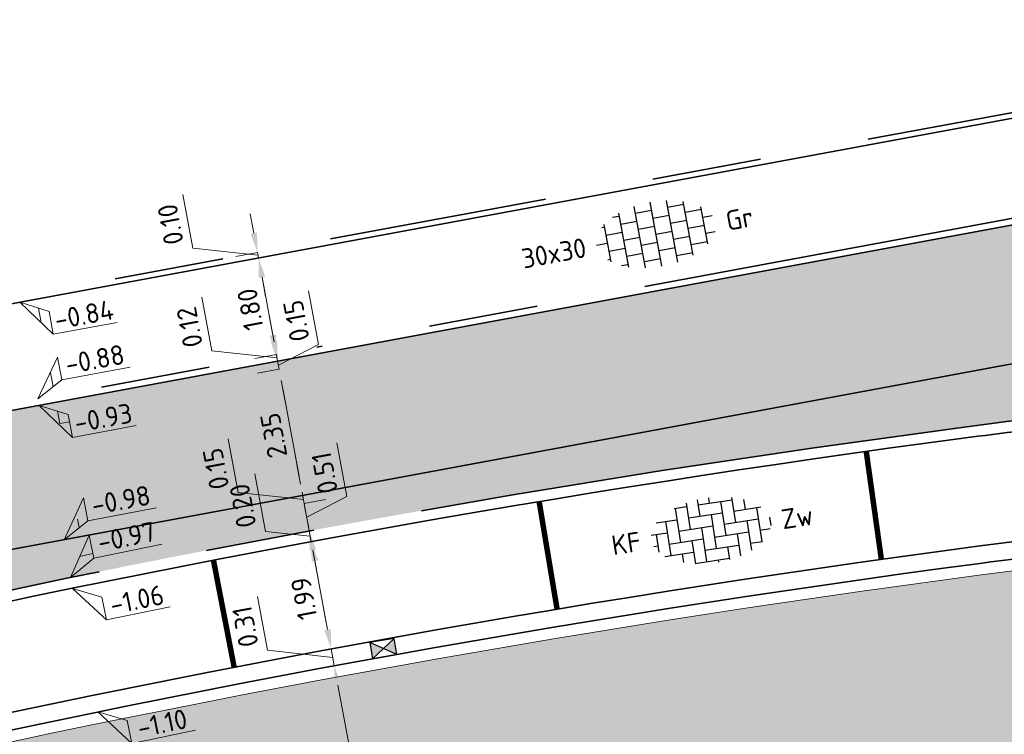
# Model space of a CAD drawing. Header units: metres. Extents: x 126075 to 126745, y 502461 to 502767.
# Tile 38 of 94: x 126642 to 126660, y 502559 to 502572. Entities that reach past the tile are written whole.
import ezdxf
from ezdxf.enums import TextEntityAlignment as Align

# ---------------------------------------------------------------- set-up
doc = ezdxf.new("R2010")
doc.units = ezdxf.units.M
doc.header["$PDSIZE"] = 1
for name, pattern in [('VH-OPSLUITBAND-SO', [10, 4, -2, 2, -2]), ('VH-RIJWIELPADBAND-SO', [20, 8, -2, 2, -2, 0, -2, 2, -2]), ('VH-TROTTOIRBAND_VARIANT01-SO', [20, 10, -2, 2, -2, 2, -2]), ('VW-21-21_STREEP', [0.42, 0.21, -0.21])]:
    doc.linetypes.add(name, pattern=pattern)
doc.layers.get('0').update_dxf_attribs({"linetype": 'CONTINUOUS'})
doc.layers.get('DEFPOINTS').update_dxf_attribs({"linetype": 'CONTINUOUS'})
for name, color, linetype, lineweight in [('N-WE-RI-HWA_KOLK-S-200', 154, 'CONTINUOUS', 25), ('N-WE-VH-GESLOTENVERHARDING_ASFALT-V', 253, 'CONTINUOUS', 18), ('N-WE-VH-GESLOTENVERHARDING_ASFALT_ROOD-V', 13, 'CONTINUOUS', 18), ('N-WE-VH-GOOT_BSS_ACHTERKANT-G', 170, 'CONTINUOUS', 35), ('N-WE-VH-GOOT_BSS_VOORKANT-G', 170, 'CONTINUOUS', 35), ('N-WE-VH-HALFVERHARDING_GRASBETONSTEEN-A-200', 132, 'CONTINUOUS', 18), ('N-WE-VH-KANTOPSLUITING_OPSLUITBAND_100X200-G', 150, 'VH-OPSLUITBAND-SO', 35), ('N-WE-VH-KANTOPSLUITING_TROTTOIRBAND_180X200_250-G', 210, 'VH-TROTTOIRBAND_VARIANT01-SO', 35), ('N-WE-VH-KANTOPSLUITING_VOORKANTBAND-G', 50, 'CONTINUOUS', 35), ('N-WE-VH-KANTVERHARDING_TEGEL-G', 60, 'CONTINUOUS', 18), ('N-WE-VH-OPENVERHARDING_BETONSTRAATSTEEN_KEIFORMAAT_ELLEBOOGVERBAND-S-200', 252, 'CONTINUOUS', 25), ('N-WE-VH-OPENVERHARDING_TEGEL_300X300_DUN_HALFSTEENS-S-200', 252, 'CONTINUOUS', 25), ('N-WE-VW-MARKERING_PARKEERVAK-G', 7, 'VW-21-21_STREEP', 35), ('N01-WE-VH-KANTOPSLUITING_RIJWIELPADBAND_40 120-G', 10, 'VH-RIJWIELPADBAND-SO', 35), ('X-XX-AL-HOOGTELABEL-S-200', 7, 'CONTINUOUS', 18), ('X-XX-AL-M', 7, 'CONTINUOUS', 18)]:
    doc.layers.add(name, color=color, linetype=linetype, lineweight=lineweight)
doc.styles.add('NLCS-ISO', font='NLCS-ISO.ttf')
doc.styles.add('NLCS-ISO-M200-T18', font='NLCS-ISO.ttf', dxfattribs={"height": 0.36})
doc.dimstyles.new('NLCS-M200-T18-PIJL_L2_H1', dxfattribs={"dimscale": 0.2, "dimtxt": 2.5, "dimasz": 1.8, "dimexe": 2, "dimexo": 2, "dimgap": 0.7, "dimtad": 1, "dimzin": 0, "dimdsep": 46, "dimtxsty": 'NLCS-ISO-M200-T18', "dimcen": 0, "dimdle": 2, "dimclrd": 256, "dimclre": 256, "dimclrt": 10, "dimadec": 1, "dimazin": 0, "dimtfac": 1, "dimtdec": 3, "dimtofl": 0, "dimtmove": 0, "dimatfit": 3, "dimfxl": 2, "dimfxlon": 1, "dimtfillclr": 256, "dimtolj": 1, "dimtzin": 0, "dimlwd": -1, "dimlwe": -1, "dimarcsym": 0})
pattern_1 = [(0, (0, 0), (0, 6.985), [5.08, -1.905]), (90, (0, 0), (-6.985, 4.277078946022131e-16), [5.08, -1.905])]

# ---------------------------------------------------------------- blocks, each defined once
blk = doc.blocks.new('SVH-BSS_KEIFORMAAT_ELLEBOOG-SO')
for p, q in [((-1.871609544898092, 2.805519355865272), (-1.871609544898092, 0.3855414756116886)), ((-0.8216095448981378, 2.941359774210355), (-0.8216095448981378, 1.435541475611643)), ((0.2283904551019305, 2.970445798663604), (0.2283904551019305, 2.485541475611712)), ((-3.036135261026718, 2.485541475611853), (-1.871609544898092, 2.485541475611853)), ((-2.92160954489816, 2.48554147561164), (-2.92160954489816, -0.6644585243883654)), ((-0.8216095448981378, 2.485541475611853), (2.32839045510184, 2.485541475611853)), ((1.278390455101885, 2.485541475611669), (1.278390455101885, -0.664458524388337)), ((2.32839045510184, 2.697913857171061), (2.32839045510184, 0.3855414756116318)), ((3.378390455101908, 2.354013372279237), (3.378390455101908, 1.4355414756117)), ((-4.839218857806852, 1.435541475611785), (-2.92160954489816, 1.435541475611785)), ((-3.971609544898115, 1.435541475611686), (-3.971609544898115, -1.71445852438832)), ((-1.871609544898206, 1.435541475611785), (1.278390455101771, 1.435541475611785)), ((0.2283904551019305, 1.435541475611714), (0.2283904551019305, -1.714458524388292)), ((2.328390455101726, 1.435541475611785), (4.839218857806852, 1.435541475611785)), ((4.428390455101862, 1.435541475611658), (4.428390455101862, -1.714458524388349)), ((-5.478408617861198, 0.3855414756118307), (-3.971609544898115, 0.3855414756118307)), ((-5.02160954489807, 0.3855414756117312), (-5.02160954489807, -1.240690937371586)), ((-2.92160954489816, 0.3855414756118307), (0.2283904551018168, 0.3855414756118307)), ((-0.8216095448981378, 0.385541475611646), (-0.8216095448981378, -2.76445852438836)), ((1.278390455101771, 0.3855414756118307), (4.428390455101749, 0.3855414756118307)), ((3.378390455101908, 0.3855414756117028), (3.378390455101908, -2.354013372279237)), ((5.47839045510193, 0.3856162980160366), (5.47839045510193, -0.3856162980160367)), ((-5.385432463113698, -0.6644585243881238), (-5.02160954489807, -0.6644585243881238)), ((-3.971609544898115, -0.6644585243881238), (-0.8216095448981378, -0.6644585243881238)), ((-1.871609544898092, -0.6644585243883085), (-1.871609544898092, -2.799104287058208)), ((0.2283904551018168, -0.6644585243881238), (3.378390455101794, -0.6644585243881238)), ((2.32839045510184, -0.6644585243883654), (2.32839045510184, -2.709488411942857)), ((4.428390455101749, -0.6644585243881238), (5.385432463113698, -0.6644585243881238)), ((-4.515285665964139, -1.714458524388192), (-1.871609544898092, -1.714458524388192)), ((-2.92160954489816, -1.714458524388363), (-2.92160954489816, -2.52502423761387)), ((-0.8216095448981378, -1.714458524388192), (2.32839045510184, -1.714458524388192)), ((1.278390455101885, -1.714458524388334), (1.278390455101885, -2.895995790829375)), ((3.378390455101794, -1.714458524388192), (4.515285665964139, -1.714458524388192)), ((-1.871609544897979, -2.764458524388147), (1.278390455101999, -2.764458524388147)), ((0.2283904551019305, -2.764458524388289), (0.2283904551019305, -2.970445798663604))]:
    blk.add_line(p, q)
at = {"style": 'NLCS-ISO'}
blk.add_attdef('FORMAAT', text='', height=1.8, dxfattribs=at).set_placement((-6.525, 1.224646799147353e-16), align=Align.MIDDLE_RIGHT)
blk.add_attdef('KLEUR', text='', height=1.8, dxfattribs=at).set_placement((6.525, -3.643324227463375e-16), align=Align.MIDDLE_LEFT)
at = {"style": 'NLCS-ISO', "flags": 1}
blk.add_attdef('FUNCTIE', text='', height=1.8, dxfattribs=at).set_placement((-5.1676392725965e-16, -3.975), align=Align.TOP_CENTER)
blk = doc.blocks.new('SVH-TEGEL_300X300_DUN_HALFST-SO')
for p, q in [((-1.499999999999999, -2.863260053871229), (-1.499999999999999, 2.863260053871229)), ((1.110223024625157e-15, -2.975), (1.110223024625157e-15, 2.975)), ((1.500000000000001, -2.863260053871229), (1.500000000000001, 2.863260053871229)), ((-3.614576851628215, 2.25), (-2.999999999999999, 2.25)), ((-2.999999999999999, -2.498230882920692), (-2.999999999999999, 2.498230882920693)), ((-1.499999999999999, 2.25), (0, 2.25)), ((1.5, 2.25), (3, 2.25)), ((3, -2.498230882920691), (3, 2.498230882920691)), ((-4.771312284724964, 1.5), (-4.499999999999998, 1.5)), ((-4.499999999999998, -1.726071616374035), (-4.499999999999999, 1.726071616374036)), ((-2.999999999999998, 1.5), (-1.499999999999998, 1.5)), ((2.220446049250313e-15, 1.5), (1.500000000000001, 1.5)), ((3.000000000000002, 1.5), (4.500000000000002, 1.5)), ((4.500000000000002, -1.726071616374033), (4.5, 1.726071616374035)), ((-5.525, 0), (-4.5, 0)), ((-4.499999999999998, 0.7500000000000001), (-2.999999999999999, 0.7500000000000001)), ((-2.999999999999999, 0), (-1.499999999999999, 0)), ((-1.499999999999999, 0.7500000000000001), (1.110223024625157e-15, 0.7500000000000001)), ((0, 0), (1.500000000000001, 0)), ((1.500000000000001, 0.7500000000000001), (3, 0.7500000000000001)), ((3, 0), (4.500000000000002, 0)), ((4.500000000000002, 0.7500000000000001), (5.346547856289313, 0.7500000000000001)), ((-4.5, -0.7500000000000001), (-3, -0.7500000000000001)), ((-1.5, -0.7500000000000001), (0, -0.7500000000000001)), ((1.499999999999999, -0.7500000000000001), (3, -0.7500000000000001)), ((4.5, -0.7500000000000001), (5.346547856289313, -0.7500000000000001)), ((-4.771312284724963, -1.5), (-4.5, -1.5)), ((-2.999999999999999, -1.5), (-1.499999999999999, -1.5)), ((1.110223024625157e-15, -1.5), (1.500000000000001, -1.5)), ((3, -1.5), (4.500000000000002, -1.5)), ((-3.614576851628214, -2.25), (-2.999999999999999, -2.25)), ((-1.499999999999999, -2.25), (1.110223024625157e-15, -2.25)), ((1.500000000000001, -2.25), (3, -2.25))]:
    blk.add_line(p, q)
at = {"style": 'NLCS-ISO'}
blk.add_attdef('FORMAAT', text='', height=1.8, dxfattribs=at).set_placement((-6.525, 4.607733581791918e-16), align=Align.MIDDLE_RIGHT)
blk.add_attdef('KLEUR', text='', height=1.8, dxfattribs=at).set_placement((6.525, -7.02641101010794e-16), align=Align.MIDDLE_LEFT)
at = {"style": 'NLCS-ISO', "flags": 1}
blk.add_attdef('FUNCTIE', text='', height=1.8, dxfattribs=at).set_placement((-7.110529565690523e-16, -3.975), align=Align.TOP_CENTER)
blk = doc.blocks.new('SRI-KOLK_STRAAT-SO')
h = blk.add_hatch(color=256)
h.dxf.hatch_style = 1
h.paths.add_polyline_path([(-1.125, 1.5), (-1.125, -1.110223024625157e-16), (1.110223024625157e-16, 0.7499999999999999)])
h.paths.add_polyline_path([(1.125, 1.5), (1.110223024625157e-16, 0.7499999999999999), (1.125, -1.110223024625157e-16)])
for p, q in [((-1.125, 0), (1.125, 1.5)), ((1.125, 0), (-1.125, 1.5))]:
    blk.add_line(p, q)
blk.add_lwpolyline([(-1.125, 0), (1.125, 0), (1.125, 1.5), (-1.125, 1.5)], close=True)
blk = doc.blocks.new('SZZ-HOOGTELABEL_04-SO')
h = blk.add_hatch()
h.set_pattern_fill('ANGLE', color=256)
h.set_pattern_definition(pattern_1)
h.paths.add_polyline_path([(2.460741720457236, -1.312415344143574), (0, -4.547473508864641e-13), (2.460741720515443, -3.435148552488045)])
for p, q in [((0, -4.547473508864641e-13), (2.460741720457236, -1.312415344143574)), ((2.460741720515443, -3.435148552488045), (0, -4.547473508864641e-13)), ((2.460741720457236, -1.312415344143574), (2.460741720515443, -3.435148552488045)), ((8.399460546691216, -3.435325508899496), (2.460741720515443, -3.435148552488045))]:
    blk.add_line(p, q)
at = {"style": 'NLCS-ISO'}
blk.add_attdef('...', text='', height=1.8, dxfattribs=at).set_placement((5.549947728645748, -2.195441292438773), align=Align.MIDDLE)
blk = doc.blocks.new('SZZ-HOOGTELABEL_02-SO')
h = blk.add_hatch()
h.set_pattern_fill('ANGLE', color=256)
h.set_pattern_definition(pattern_1)
h.paths.add_polyline_path([(2.460741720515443, 3.435148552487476), (-6.661338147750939e-16, -4.440892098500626e-16), (2.460741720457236, 1.312415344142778)])
for p, q in [((2.460741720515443, 3.435148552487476), (0, 0)), ((2.460741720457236, 1.312415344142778), (2.460741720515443, 3.435148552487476)), ((0, 0), (2.460741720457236, 1.312415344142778)), ((8.837532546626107, 1.312415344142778), (2.460741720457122, 1.312415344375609))]:
    blk.add_line(p, q)
at = {"style": 'NLCS-ISO'}
blk.add_attdef('...', text='', height=1.8, dxfattribs=at).set_placement((5.772751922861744, 2.615252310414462), align=Align.MIDDLE)
blk = doc.blocks.new('*D402')
at = {"layer": 'DEFPOINTS', "color": 0, "transparency": 16777216}
for p in [(126647.5055022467, 502560.6424629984), (126647.6487991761, 502560.6691042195), (126648.7849908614, 502553.7603914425)]:
    blk.add_point(p, dxfattribs=at)
at = {"layer": 'X-XX-AL-M', "transparency": 16777216}
for p, q in [((126647.6487991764, 502560.6691042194), (126648.0420604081, 502560.7422178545)), ((126648.8624855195, 502554.1409677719), (126647.714601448, 502560.3151691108)), ((126648.9282877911, 502553.7870326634), (126649.3215490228, 502553.8601462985))]:
    blk.add_line(p, q, dxfattribs=at)
for points in [[(126647.6556122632, 502560.3042020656), (126647.7735906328, 502560.3261361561), (126647.6487991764, 502560.6691042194)], [(126648.8034963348, 502554.1300007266), (126648.9214747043, 502554.1519348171), (126648.9282877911, 502553.7870326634)]]:
    blk.add_solid(points, dxfattribs=at)
at = {"layer": 'X-XX-AL-M', "color": 10, "transparency": 16777216, "insert": (126647.9739344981, 502557.1695775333), "char_height": 0.36, "attachment_point": 5, "rotation": 100.53196722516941, "style": 'NLCS-ISO-M200-T18'}
blk.add_mtext('\\A1;7.00', dxfattribs=at)
blk = doc.blocks.new('*D403')
at = {"layer": 'DEFPOINTS', "color": 0, "transparency": 16777216}
for p in [(126647.5912305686, 502560.9787523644), (126647.5914251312, 502560.9787885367), (126647.5055022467, 502560.6424629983)]:
    blk.add_point(p, dxfattribs=at)
at = {"layer": 'X-XX-AL-M', "transparency": 16777216}
for p, q in [((126646.426328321, 502560.9529144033), (126646.2435442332, 502561.9360674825)), ((126647.5254282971, 502561.3326874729), (126647.4596260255, 502561.6866225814)), ((126647.6200148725, 502560.8239282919), (126646.426328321, 502560.9529144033)), ((126647.5912305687, 502560.9787523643), (126647.197969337, 502560.9056387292)), ((126647.6487991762, 502560.6691042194), (126647.5912305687, 502560.9787523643)), ((126647.6487991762, 502560.6691042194), (126648.0420604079, 502560.7422178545)), ((126647.7146014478, 502560.3151691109), (126647.7804037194, 502559.9612340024))]:
    blk.add_line(p, q, dxfattribs=at)
for points in [[(126647.4664391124, 502561.3217204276), (126647.5844174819, 502561.3436545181), (126647.5912305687, 502560.9787523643)], [(126647.655612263, 502560.3042020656), (126647.7735906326, 502560.3261361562), (126647.6487991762, 502560.6691042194)]]:
    blk.add_solid(points, dxfattribs=at)
at = {"layer": 'X-XX-AL-M', "color": 10, "transparency": 16777216, "insert": (126646.0203272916, 502561.3860000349), "char_height": 0.36, "attachment_point": 5, "rotation": 100.53196722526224, "style": 'NLCS-ISO-M200-T18'}
blk.add_mtext('\\A1;0.31', dxfattribs=at)
blk = doc.blocks.new('*D404')
at = {"layer": 'DEFPOINTS', "color": 0, "transparency": 16777216}
for p in [(126647.2265763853, 502562.9401423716), (126647.2280031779, 502562.9404076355), (126647.5914251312, 502560.9787885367)]:
    blk.add_point(p, dxfattribs=at)
at = {"layer": 'X-XX-AL-M', "transparency": 16777216}
for p, q in [((126647.2265763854, 502562.9401423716), (126646.8333151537, 502562.8670287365)), ((126647.5254282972, 502561.3326874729), (126647.292378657, 502562.5862072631)), ((126647.5912305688, 502560.9787523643), (126647.1979693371, 502560.9056387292))]:
    blk.add_line(p, q, dxfattribs=at)
for points in [[(126647.2333894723, 502562.5752402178), (126647.3513678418, 502562.5971743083), (126647.2265763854, 502562.9401423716)], [(126647.4664391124, 502561.3217204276), (126647.584417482, 502561.3436545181), (126647.5912305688, 502560.9787523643)]]:
    blk.add_solid(points, dxfattribs=at)
at = {"layer": 'X-XX-AL-M', "color": 10, "transparency": 16777216, "insert": (126647.0942944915, 502561.9009564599), "char_height": 0.36, "attachment_point": 5, "rotation": 100.53196722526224, "style": 'NLCS-ISO-M200-T18'}
blk.add_mtext('\\A1;1.99', dxfattribs=at)
blk = doc.blocks.new('*D405')
at = {"layer": 'DEFPOINTS', "color": 0, "transparency": 16777216}
for p in [(126647.1900195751, 502563.1367729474), (126647.1915698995, 502563.1370611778), (126647.2280031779, 502562.9404076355)]:
    blk.add_point(p, dxfattribs=at)
at = {"layer": 'X-XX-AL-M', "transparency": 16777216}
for p, q in [((126646.3882872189, 502563.1270655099), (126646.1923426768, 502564.1810056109)), ((126647.1242173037, 502563.4907080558), (126647.0584150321, 502563.8446431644)), ((126647.2082979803, 502563.0384576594), (126646.3882872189, 502563.1270655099)), ((126647.1900195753, 502563.1367729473), (126646.7967583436, 502563.0636593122)), ((126647.2265763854, 502562.9401423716), (126647.1900195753, 502563.1367729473)), ((126647.2265763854, 502562.9401423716), (126646.8333151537, 502562.8670287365)), ((126647.292378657, 502562.5862072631), (126647.3581809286, 502562.2322721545))]:
    blk.add_line(p, q, dxfattribs=at)
for points in [[(126647.0652281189, 502563.4797410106), (126647.1832064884, 502563.5016751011), (126647.1900195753, 502563.1367729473)], [(126647.2333894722, 502562.5752402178), (126647.3513678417, 502562.5971743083), (126647.2265763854, 502562.9401423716)]]:
    blk.add_solid(points, dxfattribs=at)
at = {"layer": 'X-XX-AL-M', "color": 10, "transparency": 16777216, "insert": (126645.9757059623, 502563.5955446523), "char_height": 0.36, "attachment_point": 5, "rotation": 100.53196722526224, "style": 'NLCS-ISO-M200-T18'}
blk.add_mtext('\\A1;0.20', dxfattribs=at)
blk = doc.blocks.new('*D406')
at = {"layer": 'DEFPOINTS', "color": 0, "transparency": 16777216}
for p in [(126647.0967828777, 502563.6382714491), (126646.8247153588, 502563.587689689), (126647.1915698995, 502563.1370611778)]:
    blk.add_point(p, dxfattribs=at)
at = {"layer": 'X-XX-AL-M', "transparency": 16777216}
for p, q in [((126647.8767723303, 502563.7649289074), (126647.6939882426, 502564.7480819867)), ((126647.0309806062, 502563.9922065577), (126646.9651783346, 502564.3461416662)), ((126647.0967828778, 502563.6382714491), (126647.4900441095, 502563.7113850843)), ((126647.1900195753, 502563.1367729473), (126647.0967828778, 502563.6382714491)), ((126647.1434012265, 502563.3875221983), (126647.8767723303, 502563.7649289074)), ((126647.1900195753, 502563.1367729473), (126646.7967583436, 502563.0636593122)), ((126647.2558218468, 502562.7828378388), (126647.3216241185, 502562.4289027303))]:
    blk.add_line(p, q, dxfattribs=at)
for points in [[(126646.9719914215, 502563.9812395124), (126647.089969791, 502564.0031736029), (126647.0967828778, 502563.6382714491)], [(126647.1968326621, 502562.7718707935), (126647.3148110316, 502562.7938048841), (126647.1900195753, 502563.1367729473)]]:
    blk.add_solid(points, dxfattribs=at)
at = {"layer": 'X-XX-AL-M', "color": 10, "transparency": 16777216, "insert": (126647.4707713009, 502564.198014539), "char_height": 0.36, "attachment_point": 5, "rotation": 100.53196722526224, "style": 'NLCS-ISO-M200-T18'}
blk.add_mtext('\\A1;0.51', dxfattribs=at)
blk = doc.blocks.new('*D407')
at = {"layer": 'DEFPOINTS', "color": 0, "transparency": 16777216}
for p in [(126647.0693904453, 502563.7856089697), (126647.0939466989, 502563.7901743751), (126646.8247153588, 502563.587689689)]:
    blk.add_point(p, dxfattribs=at)
at = {"layer": 'X-XX-AL-M', "transparency": 16777216}
for p, q in [((126645.8894001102, 502563.8409263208), (126645.7066160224, 502564.8240794)), ((126647.0035881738, 502564.1395440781), (126646.9377859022, 502564.4934791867)), ((126647.0830866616, 502563.7119402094), (126645.8894001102, 502563.8409263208)), ((126647.0693904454, 502563.7856089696), (126646.6761292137, 502563.7124953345)), ((126647.0967828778, 502563.6382714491), (126647.0693904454, 502563.7856089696)), ((126647.0967828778, 502563.6382714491), (126647.4900441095, 502563.7113850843)), ((126647.1625851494, 502563.2843363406), (126647.228387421, 502562.9304012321))]:
    blk.add_line(p, q, dxfattribs=at)
for points in [[(126646.944598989, 502564.1285770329), (126647.0625773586, 502564.1505111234), (126647.0693904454, 502563.7856089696)], [(126647.1035959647, 502563.2733692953), (126647.2215743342, 502563.2953033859), (126647.0967828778, 502563.6382714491)]]:
    blk.add_solid(points, dxfattribs=at)
at = {"layer": 'X-XX-AL-M', "color": 10, "transparency": 16777216, "insert": (126645.4833990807, 502564.2740119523), "char_height": 0.36, "attachment_point": 5, "rotation": 100.53196722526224, "style": 'NLCS-ISO-M200-T18'}
blk.add_mtext('\\A1;0.15', dxfattribs=at)
blk = doc.blocks.new('*D408')
at = {"layer": 'DEFPOINTS', "color": 0, "transparency": 16777216}
for p in [(126646.6398478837, 502566.096018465), (126646.6654590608, 502566.1007799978), (126647.0939466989, 502563.7901743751)]:
    blk.add_point(p, dxfattribs=at)
at = {"layer": 'X-XX-AL-M', "transparency": 16777216}
for p, q in [((126646.6398478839, 502566.0960184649), (126646.2465866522, 502566.0229048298)), ((126647.0035881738, 502564.1395440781), (126646.7056501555, 502565.7420833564)), ((126647.0693904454, 502563.7856089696), (126646.6761292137, 502563.7124953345))]:
    blk.add_line(p, q, dxfattribs=at)
for points in [[(126646.6466609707, 502565.7311163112), (126646.7646393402, 502565.7530504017), (126646.6398478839, 502566.0960184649)], [(126646.944598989, 502564.1285770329), (126647.0625773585, 502564.1505111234), (126647.0693904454, 502563.7856089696)]]:
    blk.add_solid(points, dxfattribs=at)
at = {"layer": 'X-XX-AL-M', "color": 10, "transparency": 16777216, "insert": (126646.5400101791, 502564.8823228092), "char_height": 0.36, "attachment_point": 5, "rotation": 100.53196722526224, "style": 'NLCS-ISO-M200-T18'}
blk.add_mtext('\\A1;2.35', dxfattribs=at)
blk = doc.blocks.new('*D409')
at = {"layer": 'DEFPOINTS', "color": 0, "transparency": 16777216}
for p in [(126646.2139307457, 502566.1696042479), (126646.6123942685, 502566.2436850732), (126646.6654590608, 502566.1007799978)]:
    blk.add_point(p, dxfattribs=at)
at = {"layer": 'X-XX-AL-M', "transparency": 16777216}
for p, q in [((126647.3594921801, 502566.5472584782), (126647.1767080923, 502567.5304115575)), ((126646.5465919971, 502566.5976201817), (126646.4807897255, 502566.9515552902)), ((126646.6261210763, 502566.1698517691), (126647.3594921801, 502566.5472584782)), ((126646.6071919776, 502566.242717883), (126647.0056555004, 502566.3167987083)), ((126646.6398478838, 502566.0960184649), (126646.6123942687, 502566.2436850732)), ((126646.6398478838, 502566.0960184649), (126646.2465866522, 502566.0229048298)), ((126646.7056501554, 502565.7420833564), (126646.771452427, 502565.3881482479))]:
    blk.add_line(p, q, dxfattribs=at)
for points in [[(126646.4876028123, 502566.5866531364), (126646.6055811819, 502566.6085872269), (126646.6123942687, 502566.2436850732)], [(126646.6466609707, 502565.7311163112), (126646.7646393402, 502565.7530504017), (126646.6398478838, 502566.0960184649)]]:
    blk.add_solid(points, dxfattribs=at)
at = {"layer": 'X-XX-AL-M', "color": 10, "transparency": 16777216, "insert": (126646.9534911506, 502566.9803441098), "char_height": 0.36, "attachment_point": 5, "rotation": 100.53196722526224, "style": 'NLCS-ISO-M200-T18'}
blk.add_mtext('\\A1;0.15', dxfattribs=at)
blk = doc.blocks.new('*D410')
at = {"layer": 'DEFPOINTS', "color": 0, "transparency": 16777216}
for p in [(126646.5905044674, 502566.3614252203), (126646.713803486, 502566.3843485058), (126646.2139307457, 502566.1696042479)]:
    blk.add_point(p, dxfattribs=at)
at = {"layer": 'X-XX-AL-M', "transparency": 16777216}
for p, q in [((126645.4077628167, 502566.4315412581), (126645.2249787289, 502567.4146943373)), ((126646.524702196, 502566.7153603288), (126646.4588999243, 502567.0692954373)), ((126646.6014493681, 502566.3025551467), (126645.4077628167, 502566.4315412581)), ((126646.5905044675, 502566.3614252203), (126646.1972432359, 502566.2883115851)), ((126646.6123942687, 502566.2436850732), (126646.5905044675, 502566.3614252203)), ((126646.6071919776, 502566.242717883), (126647.0056555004, 502566.3167987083)), ((126646.6781965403, 502565.8897499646), (126646.7439988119, 502565.5358148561))]:
    blk.add_line(p, q, dxfattribs=at)
for points in [[(126646.4657130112, 502566.7043932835), (126646.5836913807, 502566.7263273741), (126646.5905044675, 502566.3614252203)], [(126646.6192073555, 502565.8787829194), (126646.737185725, 502565.9007170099), (126646.6123942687, 502566.2436850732)]]:
    blk.add_solid(points, dxfattribs=at)
at = {"layer": 'X-XX-AL-M', "color": 10, "transparency": 16777216, "insert": (126645.0017617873, 502566.8646268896), "char_height": 0.36, "attachment_point": 5, "rotation": 100.53196722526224, "style": 'NLCS-ISO-M200-T18'}
blk.add_mtext('\\A1;0.12', dxfattribs=at)
blk = doc.blocks.new('*D411')
at = {"layer": 'DEFPOINTS', "color": 0, "transparency": 16777216}
for p in [(126646.2528212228, 502568.1295510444), (126646.2614818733, 502568.1311611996), (126646.713803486, 502566.3843485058)]:
    blk.add_point(p, dxfattribs=at)
at = {"layer": 'X-XX-AL-M', "transparency": 16777216}
for p, q in [((126646.2614818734, 502568.1311611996), (126646.6547431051, 502568.2042748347)), ((126646.524702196, 502566.7153603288), (126646.327284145, 502567.7772260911)), ((126646.5905044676, 502566.3614252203), (126646.1972432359, 502566.2883115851))]:
    blk.add_line(p, q, dxfattribs=at)
for points in [[(126646.2682949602, 502567.7662590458), (126646.3862733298, 502567.7881931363), (126646.2614818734, 502568.1311611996)], [(126646.4657130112, 502566.7043932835), (126646.5836913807, 502566.7263273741), (126646.5905044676, 502566.3614252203)]]:
    blk.add_solid(points, dxfattribs=at)
at = {"layer": 'X-XX-AL-M', "color": 10, "transparency": 16777216, "insert": (126646.1113841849, 502567.1878023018), "char_height": 0.36, "attachment_point": 5, "rotation": 100.53196722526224, "style": 'NLCS-ISO-M200-T18'}
blk.add_mtext('\\A1;1.80', dxfattribs=at)
blk = doc.blocks.new('*D412')
at = {"layer": 'DEFPOINTS', "color": 0, "transparency": 16777216}
for p in [(126646.2432198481, 502568.2293883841), (126646.2528212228, 502568.1295510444), (126646.4275825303, 502568.263664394)]:
    blk.add_point(p, dxfattribs=at)
at = {"layer": 'X-XX-AL-M', "transparency": 16777216}
for p, q in [((126645.0586643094, 502568.3092609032), (126644.8758802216, 502569.2924139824)), ((126646.1774175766, 502568.5833234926), (126646.111615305, 502568.9372586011)), ((126646.2523508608, 502568.1802747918), (126645.0586643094, 502568.3092609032)), ((126646.2432198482, 502568.2293883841), (126645.8499586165, 502568.156274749)), ((126646.2614818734, 502568.1311611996), (126646.2432198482, 502568.2293883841)), ((126646.2614818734, 502568.1311611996), (126646.6547431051, 502568.2042748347)), ((126646.327284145, 502567.7772260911), (126646.3930864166, 502567.4232909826))]:
    blk.add_line(p, q, dxfattribs=at)
for points in [[(126646.1184283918, 502568.5723564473), (126646.2364067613, 502568.5942905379), (126646.2432198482, 502568.2293883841)], [(126646.2682949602, 502567.7662590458), (126646.3862733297, 502567.7881931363), (126646.2614818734, 502568.1311611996)]]:
    blk.add_solid(points, dxfattribs=at)
at = {"layer": 'X-XX-AL-M', "color": 10, "transparency": 16777216, "insert": (126644.6526632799, 502568.7423465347), "char_height": 0.36, "attachment_point": 5, "rotation": 100.53196722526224, "style": 'NLCS-ISO-M200-T18'}
blk.add_mtext('\\A1;0.10', dxfattribs=at)

msp = doc.modelspace()

# ---------------------------------------------------------------- hatches: boundary and pattern name
at = {"layer": 'N-WE-VH-GESLOTENVERHARDING_ASFALT-V'}
h = msp.add_hatch(color=256, dxfattribs=at)
h.dxf.hatch_style = 1
edge = h.paths.add_edge_path(flags=16)
edge.add_arc((126597.5178366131, 502566.9838327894), 24.99999999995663, 282.1651217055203, 288.1810494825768)
edge.add_arc((126597.5178366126, 502566.9838327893), 25.00000000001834, 288.1810494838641, 293.6835586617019)
edge.add_arc((126597.5178366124, 502566.9838327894), 25.00000000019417, 293.6835586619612, 299.6994864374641)
edge.add_arc((126609.4086577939, 502546.1365698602), 1.000000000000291, 299.6994864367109, 462.1651217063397)
edge.add_arc((126614.4661721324, 502522.6755053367), 24.999999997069, 102.1651217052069, 108.1810494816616)
edge.add_arc((126614.466172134, 502522.6755053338), 25.00000000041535, 108.1810494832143, 113.683558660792)
edge.add_arc((126614.466172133, 502522.675505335), 24.99999999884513, 113.683558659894, 119.6994864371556)
edge.add_arc((126602.5753509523, 502543.5227682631), 1.000000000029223, 119.6994864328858, 282.1651217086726)
edge = h.paths.add_edge_path(flags=16)
edge.add_line((126520.5810116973, 502507.4817281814), (126528.4824387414, 502510.6159450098))
edge.add_line((126528.4824387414, 502510.6159450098), (126529.7991632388, 502511.137580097))
edge.add_arc((126529.4308513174, 502512.0672823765), 0.9999999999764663, 291.6115467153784, 382.9269713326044)
edge.add_line((126530.3518534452, 502512.456839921), (126529.9621932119, 502513.3780848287))
edge.add_arc((126529.041191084, 502512.9885272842), 1.00000000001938, 22.92697133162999, 111.6115467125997)
edge.add_line((126528.6728791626, 502513.9182295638), (126527.3775029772, 502513.4050518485))
edge.add_line((126527.3775029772, 502513.4050518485), (126519.4759377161, 502510.2708350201))
edge.add_line((126519.4759377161, 502510.2708350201), (126512.9248190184, 502507.6755363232))
edge.add_arc((126513.2931309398, 502506.7458340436), 1.000000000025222, 111.6115467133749, 201.8333718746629)
edge.add_line((126512.3648615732, 502506.3739254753), (126512.7367729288, 502505.4456491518))
edge.add_arc((126513.6650422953, 502505.81755772), 0.9999999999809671, 201.8333718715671, 291.6115467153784)
edge.add_line((126514.0333542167, 502504.8878554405), (126520.5808734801, 502507.4817281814))
edge.add_line((126520.5808734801, 502507.4817281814), (126520.5810116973, 502507.4817281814))
edge = h.paths.add_edge_path()
edge.add_line((126517.4702753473, 502515.3335787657), (126517.99592961, 502514.0067089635))
edge.add_arc((126515.5597342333, 502521.6267451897), 8.000000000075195, 213.100814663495, 287.7295542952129, ccw=False)
edge.add_line((126508.8580466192, 502517.2578342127), (126510.3449332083, 502517.8928730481))
edge.add_arc((126518.8918056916, 502530.4897623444), 15.22270177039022, 212.7818433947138, 235.84347189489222, ccw=False)
edge.add_line((126506.0934984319, 502522.2475550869), (126516.3901282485, 502491.7833219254))
edge.add_line((126516.3901282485, 502491.7833219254), (126516.7697807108, 502491.9333434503))
edge.add_line((126516.7697807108, 502491.9333434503), (126516.3394223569, 502493.1008467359))
edge.add_arc((126523.8456967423, 502495.8677664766), 8.000000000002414, 111.61154671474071, 200.2346055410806, ccw=False)
edge.add_line((126520.8992013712, 502503.3053847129), (126522.0541211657, 502503.7629190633))
edge.add_line((126522.0541211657, 502503.7629190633), (126522.3690538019, 502502.9679581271))
edge.add_arc((126532.7772465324, 502491.8768074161), 15.21000000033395, 112.48962595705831, 133.180527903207, ccw=False)
edge.add_line((126526.9591759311, 502505.9300687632), (126529.8588672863, 502507.1305451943))
edge.add_line((126529.8588672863, 502507.1305451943), (126546.3453798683, 502516.7143279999))
edge.add_arc((126613.7472824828, 502397.6267446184), 136.8388431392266, 112.92576721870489, 119.50925268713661, ccw=False)
edge.add_line((126560.4433273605, 502523.6567305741), (126595.6157548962, 502537.4335116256))
edge.add_arc((126604.9008984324, 502513.9957171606), 25.20999999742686, 97.93309799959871, 111.61154671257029, ccw=False)
edge.add_arc((126597.0545661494, 502569.4643405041), 30.81092509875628, 278.1481515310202, 287.8648255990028)
edge.add_line((126606.5065065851, 502540.1390284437), (126608.7316956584, 502541.0112806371))
edge.add_arc((126597.5178366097, 502566.9838327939), 28.29000000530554, 293.3526620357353, 303.6663094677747)
edge.add_arc((126627.1758362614, 502522.4568403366), 25.21000000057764, 108.27614285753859, 123.666309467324, ccw=False)
edge.add_line((126619.2700533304, 502546.3951505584), (126628.0383361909, 502549.0948627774))
edge.add_arc((126689.9114105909, 502332.5509485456), 225.2100000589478, 102.11259845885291, 105.9462238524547, ccw=False)
edge.add_arc((126689.9269624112, 502332.4690190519), 225.2933688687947, 97.1708774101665, 102.11209339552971, ccw=False)
edge.add_arc((126689.9112641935, 502332.5527134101), 225.2083696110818, 92.3144128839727, 97.16957279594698, ccw=False)
edge.add_arc((126689.9202429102, 502332.0111495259), 225.7498546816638, 90.48797407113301, 92.31113917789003, ccw=False)
edge.add_line((126687.9976101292, 502557.7528168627), (126705.12544268, 502557.8983715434))
edge.add_line((126705.12544268, 502557.8983715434), (126705.0780247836, 502563.4781700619))
edge.add_line((126705.0780247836, 502563.4781700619), (126671.8879248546, 502563.1961160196))
edge.add_arc((126672.584702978, 502463.3761940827), 99.82235378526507, 90.39993817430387, 97.54443862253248)
edge.add_arc((126689.9114107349, 502332.5509482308), 231.7900004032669, 97.54443863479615, 108.9131759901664)
edge.add_arc((126606.1021073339, 502575.9406617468), 25.62785397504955, 278.9493136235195, 289.7927084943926, ccw=False)
edge.add_arc((126614.462157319, 502522.6955870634), 28.2695389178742, 98.8995344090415, 108.5153692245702)
edge.add_line((126605.4849100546, 502549.5018524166), (126603.2485715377, 502548.6464327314))
edge.add_arc((126614.6902553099, 502522.2917116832), 28.73122776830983, 113.46767581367, 122.9296570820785)
edge.add_arc((126585.2137033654, 502567.8038515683), 25.49258610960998, 290.8007830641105, 302.9296571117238, ccw=False)
edge.add_line((126594.2666238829, 502543.9728512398), (126545.4605844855, 502524.641516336))
edge.add_line((126545.4605844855, 502524.641516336), (126524.5884510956, 502516.3731451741))
edge.add_arc((126518.8918056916, 502530.4897623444), 15.22270177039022, 264.64178361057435, 291.9761364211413, ccw=False)
at = {"layer": 'N-WE-VH-GESLOTENVERHARDING_ASFALT_ROOD-V', "transparency": 33554687}
h = msp.add_hatch(color=256, dxfattribs=at)
h.dxf.hatch_style = 1
edge = h.paths.add_edge_path()
edge.add_line((126705.0526162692, 502566.4680621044), (126686.1013360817, 502566.3070115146))
edge.add_arc((126686.08434042, 502568.3069393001), 1.999999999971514, 237.83776601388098, 270.4868957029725, ccw=False)
edge.add_arc((126671.6691581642, 502545.3825217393), 25.07999999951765, 57.83776602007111, 100.5058062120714)
edge.add_line((126667.0961922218, 502570.0420915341), (126613.82071795, 502560.1624816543))
edge.add_arc((126621.1141245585, 502520.8330242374), 40.00000000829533, 100.5058062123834, 111.6146098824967)
edge.add_line((126606.379659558, 502558.0203277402), (126517.4671982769, 502522.791165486))
edge.add_arc((126515.6253901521, 502527.4395784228), 4.99999999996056, 200.6859554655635, 291.614609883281, ccw=False)
edge.add_line((126510.9477369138, 502525.673350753), (126510.5322704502, 502526.7736664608))
edge.add_line((126510.5322704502, 502526.7736664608), (126508.1934438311, 502525.8905526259))
edge.add_line((126508.1934438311, 502525.8905526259), (126508.6371736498, 502524.7153846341))
edge.add_arc((126515.653653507, 502527.3647261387), 7.499999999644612, 200.6859554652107, 236.4990763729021)
edge.add_line((126511.5140252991, 502521.1106492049), (126508.3837062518, 502519.7737118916))
edge.add_arc((126518.8931373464, 502530.4766020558), 14.99999999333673, 225.5225303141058, 236.3339648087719)
edge.add_line((126510.5778701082, 502517.9923587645), (126512.7391148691, 502518.9154112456))
edge.add_arc((126513.9174258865, 502516.1565014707), 2.999999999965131, 21.61154671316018, 113.12698819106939, ccw=False)
edge.add_line((126516.7065327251, 502517.2614372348), (126517.3834410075, 502515.5527682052))
edge.add_arc((126518.8931373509, 502530.4766020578), 14.99999999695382, 264.223604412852, 280.4104703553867)
edge.add_line((126521.6036205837, 502515.7235250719), (126520.2733670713, 502519.0576898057))
edge.add_arc((126522.1309753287, 502519.7988319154), 2.00000001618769, 111.6035442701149, 201.7508398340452, ccw=False)
edge.add_line((126521.3946111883, 502521.658339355), (126532.9620685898, 502526.2339747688))
edge.add_line((126532.9620685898, 502526.2339747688), (126538.5399093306, 502528.4543480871))
edge.add_line((126538.5399093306, 502528.4543480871), (126607.3005636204, 502555.6961212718))
edge.add_arc((126621.114124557, 502520.8330242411), 37.50000000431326, 100.50580621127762, 111.6146098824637, ccw=False)
edge.add_line((126614.276555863, 502557.7043905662), (126667.5520301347, 502567.5840004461))
edge.add_arc((126671.6691581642, 502545.3825217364), 22.58000000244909, 83.98553518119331, 100.50580621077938, ccw=False)
edge.add_arc((126671.9267641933, 502546.4689322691), 21.47304967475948, 56.17771154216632, 84.36537728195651, ccw=False)
edge.add_line((126683.8790680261, 502564.3080548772), (126683.8841667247, 502563.7080765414))
edge.add_line((126683.8841667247, 502563.7080765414), (126705.0745406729, 502563.8881552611))
edge.add_line((126705.0745406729, 502563.8881552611), (126705.0526162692, 502566.4680621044))
at = {"layer": 'N-WE-VH-HALFVERHARDING_GRASBETONSTEEN-A-200', "transparency": 33554687}
h = msp.add_hatch(dxfattribs=at)
h.set_pattern_fill('AVH-GRASBETONSTEEN_03-SO', color=256, scale=0.2, pattern_type=2)
h.set_pattern_definition([(10.50580624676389, (126635.9824808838, 502561.5770638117), (0.16018025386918, 0.2331143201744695), [0.2, -0.2]), (100.5058062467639, (126635.9824808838, 502561.5770638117), (-0.1966472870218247, -0.03646703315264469), []), (100.5058062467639, (126636.0808045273, 502561.5952973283), (0.3203605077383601, 0.4662286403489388), [0.4, -0.8])])
edge = h.paths.add_edge_path()
edge.add_line((126615.3228323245, 502557.8984161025), (126616.137112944, 502555.1543922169))
edge.add_arc((126689.9114105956, 502332.5509486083), 234.5100000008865, 97.54397868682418, 108.3360119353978, ccw=False)
edge.add_arc((126672.5815054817, 502463.4084068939), 102.5099999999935, 95.14043805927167, 97.54397868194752, ccw=False)
edge.add_line((126663.3968905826, 502565.5061196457), (126663.2684608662, 502566.7896388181))
edge.add_line((126663.2684608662, 502566.7896388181), (126615.3228323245, 502557.8984161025))

# ---------------------------------------------------------------- linework, layer by layer
at = {"layer": 'N-WE-VH-GOOT_BSS_ACHTERKANT-G'}
msp.add_lwpolyline([(126614.9123380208, 502552.4268189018, -0.04930352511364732), (126659.4114340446, 502562.8551184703, -0.01555306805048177), (126665.6192261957, 502563.4815096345)], format="xyb", dxfattribs=at)
at = {"layer": 'N-WE-VH-GOOT_BSS_VOORKANT-G'}
msp.add_lwpolyline([(126614.7105675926, 502552.0249407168, -0.04964996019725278), (126659.4527895, 502562.5428449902, -0.01637447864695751), (126665.9688137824, 502563.1895288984)], format="xyb", dxfattribs=at)
at = {"layer": 'N-WE-VH-KANTOPSLUITING_OPSLUITBAND_100X200-G', "flags": 128}
msp.add_lwpolyline([(126610.5433114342, 502620.0079764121), (126615.784, 502562.5809999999), (126671.623, 502572.936), (126669.4629918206, 502596.3971081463), (126661.522, 502595.666)], dxfattribs=at)
at = {"layer": 'N-WE-VH-KANTOPSLUITING_TROTTOIRBAND_180X200_250-G'}
msp.add_lwpolyline([(126603.8572215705, 502554.329332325), (126605.5324874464, 502549.9496556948, -0.04031718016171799), (126610.02535906, 502551.0298556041, 0.04414660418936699), (126614.2671475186, 502552.0840565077, -0.0003430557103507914), (126614.5684669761, 502552.1876505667), (126616.0421648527, 502555.1229024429, -0.04723212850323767), (126659.1244517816, 502565.0312773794, -0.01072877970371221), (126663.4964927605, 502565.5150307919), (126666.035565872, 502563.3943592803, -0.01422029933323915), (126671.7300228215, 502563.6047889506), (126671.8846000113, 502563.6061025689)], format="xyb", dxfattribs=at)
at = {"layer": 'N-WE-VH-KANTOPSLUITING_VOORKANTBAND-G', "flags": 128}
msp.add_lwpolyline([(126661.5128320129, 502595.7655788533), (126669.5534026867, 502596.5058549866), (126671.7309436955, 502572.8543125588), (126615.6943825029, 502562.4626760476), (126610.4437391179, 502619.9987364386)], dxfattribs=at)
for points in [[(126510.5322704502, 502526.7736664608), (126510.9477369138, 502525.6733507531, 0.4189688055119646), (126517.4671982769, 502522.791165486), (126606.3796595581, 502558.0203277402, -0.04850929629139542), (126613.8207179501, 502560.1624816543), (126667.0961922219, 502570.0420915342, -0.1883556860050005), (126685.0197036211, 502566.613850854, 0.1434302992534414), (126686.1013360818, 502566.3070115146), (126705.0526162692, 502566.4680621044)], [(126524.4439937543, 502525.5555323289), (126606.3796595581, 502558.0203277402, -0.04850929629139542), (126613.8207179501, 502560.1624816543), (126667.0961922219, 502570.0420915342, -0.1883556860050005), (126685.0197036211, 502566.613850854, 0.1434302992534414), (126686.1013360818, 502566.3070115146), (126705.0526162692, 502566.4680621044)], [(126673.9483605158, 502566.278705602, 0.08602247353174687), (126674.4862707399, 502567.1508499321, 0.497026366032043), (126674.075413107, 502567.8339434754, 0.0724939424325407), (126667.566616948, 502567.5867054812), (126614.2987920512, 502557.7085141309, 0.04418380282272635), (126607.8730790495, 502555.9201854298), (126538.5399093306, 502528.4543480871), (126539.1147485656, 502527.0215022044, 0.1977226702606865), (126540.7078782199, 502525.3856929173), (126542.5670772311, 502524.5815904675)], [(126603.6712669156, 502554.2556677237), (126605.4139628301, 502549.6997075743, -0.04199054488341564), (126610.0563054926, 502550.8322643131, 0.04414660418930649), (126614.3323019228, 502551.8949668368, -0.0004310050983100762), (126614.7105675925, 502552.0249407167), (126616.1837405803, 502554.9591471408, -0.04714231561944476), (126659.1495161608, 502564.8328505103, -0.0105295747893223), (126663.4318318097, 502565.30845386), (126665.9688137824, 502563.1895288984, -0.01442031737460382), (126671.7317223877, 502563.404796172), (126705.0762402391, 502563.6881624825)]]:
    msp.add_lwpolyline(points, format="xyb", dxfattribs=at)
at = {"layer": 'N-WE-VH-KANTVERHARDING_TEGEL-G', "flags": 128}
msp.add_lwpolyline([(126521.6827869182, 502515.52510154, 0.04983357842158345), (126524.5884510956, 502516.3731451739), (126545.4605844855, 502524.6415163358), (126594.266623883, 502543.9728512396, 0.05296891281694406), (126599.0714675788, 502546.4067882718, -0.04131158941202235), (126603.2485715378, 502548.6464327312), (126605.4849100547, 502549.5018524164, -0.04198163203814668), (126610.0887929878, 502550.6247924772, 0.04734857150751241), (126614.7801646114, 502551.8268022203, -0.04964821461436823), (126659.4803598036, 502562.3346626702, -0.03117920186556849), (126671.8879248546, 502563.1961160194), (126683.8876508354, 502563.2980913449), (126705.0780247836, 502563.4781700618)], format="xyb", dxfattribs=at)
at = {"layer": 'N-WE-VW-MARKERING_PARKEERVAK-G', "ltscale": 5, "const_width": 0.1}
for points in [[(126657.3756253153, 502564.5910287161), (126657.6526467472, 502562.6153556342)], [(126651.3942425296, 502563.6734353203), (126651.7221916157, 502561.7055749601)], [(126645.4385505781, 502562.6016839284), (126645.8172085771, 502560.6429488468)]]:
    msp.add_lwpolyline(points, dxfattribs=at)
at = {"layer": 'N01-WE-VH-KANTOPSLUITING_RIJWIELPADBAND_40 120-G'}
msp.add_lwpolyline([(126602.5177394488, 502556.6192224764), (126606.3354561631, 502558.1318896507, -0.04850929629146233), (126613.7988377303, 502560.2804700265), (126667.074312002, 502570.1600799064, -0.07427663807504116), (126674.5157363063, 502570.4212316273)], format="xyb", dxfattribs=at)

# ---------------------------------------------------------------- block references
at = {"layer": 'N-WE-RI-HWA_KOLK-S-200', "xscale": 0.2, "yscale": 0.2, "zscale": 0.2, "rotation": 9.906180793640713}
msp.add_blockref('SRI-KOLK_STRAAT-SO', (126648.570250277, 502560.8378480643), dxfattribs=at)
at = {"layer": 'N-WE-VH-OPENVERHARDING_BETONSTRAATSTEEN_KEIFORMAAT_ELLEBOOGVERBAND-S-200', "xscale": 0.2, "yscale": 0.2, "zscale": 0.2, "rotation": 8.72165007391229}
msp.add_blockref('SVH-BSS_KEIFORMAAT_ELLEBOOG-SO', (126654.5361765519, 502563.1463486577), dxfattribs=at).add_auto_attribs({'FORMAAT': 'KF', 'KLEUR': 'Zw'})
at = {"layer": 'N-WE-VH-OPENVERHARDING_TEGEL_300X300_DUN_HALFSTEENS-S-200', "xscale": 0.2, "yscale": 0.2, "zscale": 0.2, "rotation": 10.50580621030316}
msp.add_blockref('SVH-TEGEL_300X300_DUN_HALFST-SO', (126653.5315074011, 502568.5639943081), dxfattribs=at).add_auto_attribs({'FORMAAT': '30x30', 'KLEUR': 'Gr'})
at = {"layer": 'X-XX-AL-HOOGTELABEL-S-200'}
for name, p, xscale, yscale, zscale, rotation, values in [('SZZ-HOOGTELABEL_04-SO', (126641.9003064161, 502567.3211517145), 0.2, 0.2, 0.2, 10.4995287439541, {'...': '-0.84'}), ('SZZ-HOOGTELABEL_02-SO', (126642.2284104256, 502565.5513077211), 0.2, 0.2, 0.2, 10.4995287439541, {'...': '-0.88'}), ('SZZ-HOOGTELABEL_04-SO', (126642.2502840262, 502565.4333181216), 0.2, 0.2, 0.2, 10.4995287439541, {'...': '-0.93'}), ('SZZ-HOOGTELABEL_02-SO', (126642.7060033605, 502562.9764572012), 0.2000000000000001, 0.2000000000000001, 0.2000000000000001, 10.49952874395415, {'...': '-0.98'}), ('SZZ-HOOGTELABEL_02-SO', (126642.8220753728, 502562.2845652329), 0.2, 0.2, 0.2, 11.5836767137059, {'...': '-0.97'}), ('SZZ-HOOGTELABEL_04-SO', (126642.8629299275, 502562.0852490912), 0.2, 0.2, 0.2, 11.58367671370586, {'...': '-1.06'}), ('SZZ-HOOGTELABEL_04-SO', (126643.326080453, 502559.825687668), 0.2, 0.2, 0.2, 11.58367671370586, {'...': '-1.10'})]:
    msp.add_blockref(name, p, dxfattribs=dict(at, xscale=xscale, yscale=yscale, zscale=zscale, rotation=rotation)).add_auto_attribs(values)

# ---------------------------------------------------------------- dimensions: what is measured, and where the dimension line sits
at = {"layer": 'X-XX-AL-M'}
for base, p1, p2, picture, middle in [((126646.2432198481, 502568.2293883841), (126646.2528212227, 502568.1295510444), (126646.4275825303, 502568.2636643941), '*D412', (126644.7184655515, 502568.3884114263)), ((126646.2614818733, 502568.1311611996), (126646.7138034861, 502566.3843485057), (126646.2528212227, 502568.1295510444), '*D411', (126646.1113841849, 502567.1878023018)), ((126646.5905044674, 502566.3614252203), (126646.2139307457, 502566.1696042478), (126646.7138034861, 502566.3843485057), '*D410', (126645.0675640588, 502566.5106917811)), ((126646.6123942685, 502566.2436850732), (126646.6654590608, 502566.1007799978), (126646.2139307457, 502566.1696042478), '*D409', (126647.0192934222, 502566.6264090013)), ((126646.6398478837, 502566.096018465), (126647.0939466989, 502563.7901743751), (126646.6654590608, 502566.1007799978), '*D408', (126646.5400101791, 502564.8823228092)), ((126647.0693904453, 502563.7856089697), (126646.8247153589, 502563.5876896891), (126647.0939466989, 502563.7901743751), '*D407', (126645.5492013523, 502563.9200768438)), ((126647.0967828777, 502563.6382714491), (126647.1915698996, 502563.1370611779), (126646.8247153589, 502563.5876896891), '*D406', (126647.5365735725, 502563.8440794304)), ((126647.1900195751, 502563.1367729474), (126647.2280031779, 502562.9404076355), (126647.1915698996, 502563.1370611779), '*D405', (126646.048088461, 502563.206216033)), ((126647.2265763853, 502562.9401423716), (126647.5914251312, 502560.9787885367), (126647.2280031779, 502562.9404076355), '*D404', (126647.0942944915, 502561.9009564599)), ((126647.5912305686, 502560.9787523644), (126647.5055022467, 502560.6424629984), (126647.5914251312, 502560.9787885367), '*D403', (126646.0861295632, 502561.0320649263))]:
    dim = msp.add_linear_dim(base=base, p1=p1, p2=p2, angle=280.5319672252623, dimstyle='NLCS-M200-T18-PIJL_L2_H1', override={"dimtmove": 1}, dxfattribs=at)
    dim.commit()
    dim.dimension.update_dxf_attribs({"geometry": picture, "text_midpoint": middle})
dim = msp.add_aligned_dim(p1=(126648.7849908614, 502553.7603914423), p2=(126647.5055022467, 502560.6424629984), distance=-0.14575240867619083, dimstyle='NLCS-M200-T18-PIJL_L2_H1', dxfattribs=at)
dim.commit()
dim.dimension.update_dxf_attribs({"geometry": '*D402', "text_midpoint": (126647.9739344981, 502557.1695775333)})

doc.saveas('drawing.dxf')
